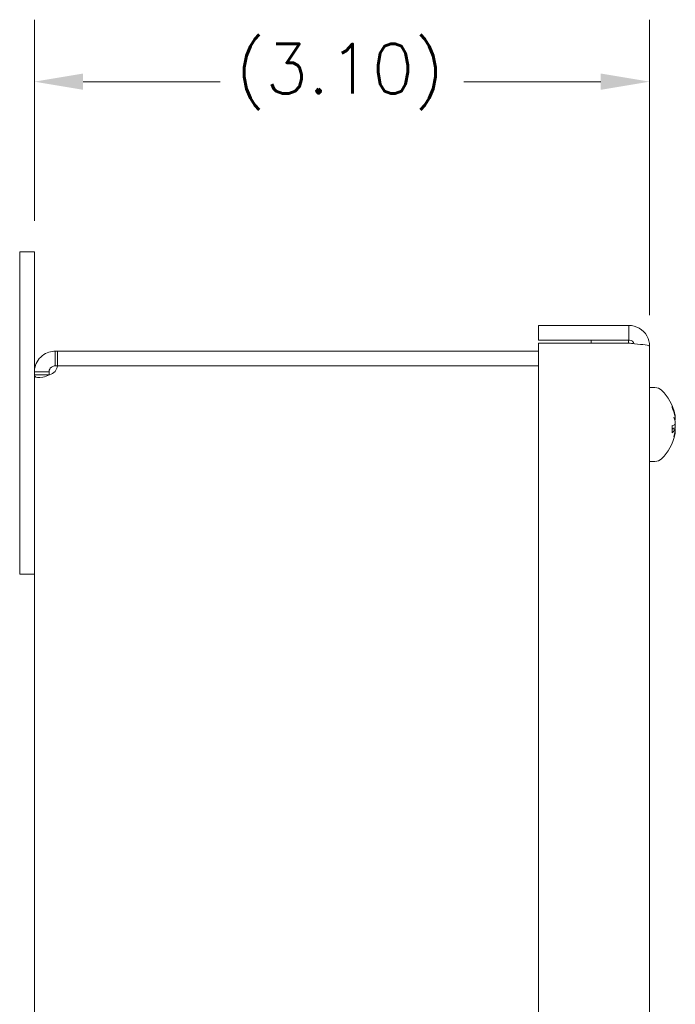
# Model space of a CAD drawing. Header units: inches. Extents: x 2 to 39.5, y 2.5 to 23.8.
# Tile 6 of 17: x 2 to 5.3, y 16.2 to 21.2. Entities that reach past the tile are written whole.
import ezdxf

# ---------------------------------------------------------------- set-up
doc = ezdxf.new("R2010")
doc.units = ezdxf.units.IN
doc.header["$LTSCALE"] = 2.5
doc.header["$MEASUREMENT"] = 0
doc.layers.add('Dimension (ANSI)', color=7, linetype='Continuous', lineweight=13)
doc.layers.add('Visible (ANSI)', color=7, linetype='Continuous', lineweight=13)
doc.styles.add('Note Text (ANSI)', font='RomanS.shx')
doc.dimstyles.new('Default (ANSI)', dxfattribs={"dimscale": 2.5, "dimtxt": 0.1, "dimasz": 0.098425, "dimexe": 0.125, "dimexo": 0.0625, "dimgap": 0.031496, "dimtad": 0, "dimtih": 1, "dimtoh": 1, "dimrnd": 1e-08, "dimzin": 0, "dimdsep": 46, "dimtxsty": 'Note Text (ANSI)', "dimcen": 0.09, "dimdle": 0.393701, "dimclrd": 256, "dimclre": 256, "dimclrt": 256, "dimadec": 0, "dimazin": 1, "dimtfac": 1, "dimtofl": 0, "dimtmove": 0, "dimatfit": 3, "dimfxl": 0, "dimtolj": 1, "dimtzin": 4, "dimlwd": -1, "dimlwe": -1, "dimarcsym": 0})

# ---------------------------------------------------------------- blocks, each defined once
blk = doc.blocks.new('*D17')
at = {"layer": 'Defpoints', "color": 0}
for p in [(5.2049, 20.8505), (2.1009, 19.9919), (5.2049, 19.5167)]:
    blk.add_point(p, dxfattribs=at)
at = {"layer": 'Dimension (ANSI)'}
for p, q in [((2.1009, 20.1482), (2.1009, 21.163)), ((5.2049, 19.6729), (5.2049, 21.163)), ((2.3469, 20.8505), (3.0384, 20.8505)), ((4.9588, 20.8505), (4.2673, 20.8505))]:
    blk.add_line(p, q, dxfattribs=at)
for points in [[(2.3469, 20.8915), (2.3469, 20.8095), (2.1009, 20.8505)], [(4.9588, 20.8915), (4.9588, 20.8095), (5.2049, 20.8505)]]:
    blk.add_solid(points, dxfattribs=at)
at = {"layer": 'Dimension (ANSI)', "insert": (3.1171, 21.041), "char_height": 0.25, "attachment_point": 1, "style": 'Note Text (ANSI)'}
blk.add_mtext('\\A1;(3.10)', dxfattribs=at)

msp = doc.modelspace()

# ---------------------------------------------------------------- linework, layer by layer
at = {"layer": 'Visible (ANSI)'}
for p, q in [((2.0269, 19.6169), (2.0269, 19.9919)), ((2.1009, 19.9919), (2.0269, 19.9919)), ((2.1009, 19.9919), (2.1009, 19.6169)), ((2.0269, 19.6169), (2.0269, 18.3669)), ((2.1009, 19.3867), (2.1009, 19.6169)), ((4.6449, 19.5479), (4.6449, 19.6219)), ((4.6449, 19.6219), (5.0996, 19.6219)), ((5.0996, 19.5479), (5.0996, 19.6219)), ((5.0996, 19.5479), (4.6449, 19.5479)), ((4.6449, 19.5319), (5.0996, 19.5319)), ((4.6449, 11.4519), (4.6449, 19.5319)), ((4.9109, 19.5479), (4.9109, 19.5319)), ((5.0989, 19.5319), (5.0989, 19.5479)), ((5.2049, 19.5167), (5.2049, 11.4672)), ((2.2061, 19.4919), (2.2169, 19.4919)), ((2.2061, 19.4919), (2.2061, 19.4505)), ((4.6449, 19.4919), (2.2169, 19.4919)), ((2.2169, 19.4919), (2.2169, 19.4179)), ((2.2061, 19.4505), (2.2061, 19.4179)), ((2.2169, 19.4179), (2.2061, 19.4179)), ((2.2169, 19.4179), (4.6449, 19.4179)), ((2.2169, 19.4172), (4.6449, 19.4172)), ((2.1749, 19.3867), (2.1009, 19.3867)), ((2.1009, 19.3726), (2.1009, 19.3867)), ((2.1749, 19.3726), (2.1009, 19.3726)), ((2.1009, 11.6112), (2.1009, 19.3726)), ((2.1749, 19.3867), (2.1749, 19.3726)), ((5.2317, 19.3084), (5.2049, 19.3084)), ((5.319, 19.2061), (5.319, 19.2139)), ((5.319, 19.0812), (5.319, 19.1163)), ((5.334, 19.1452), (5.3325, 19.1451)), ((5.3347, 19.1583), (5.334, 19.1583)), ((5.334, 19.0986), (5.319, 19.0999)), ((5.3347, 19.0855), (5.3338, 19.0856)), ((5.2317, 18.9354), (5.2049, 18.9354)), ((2.1009, 18.3669), (2.0269, 18.3669))]:
    msp.add_line(p, q, dxfattribs=at)
for centre, radius, start, end in [((2.1478, 19.4286), 0.07, 326.3259, 350.598), ((5.2317, 19.2599), 0.0485, 45.3602, 90), ((5.0954, 19.1219), 0.2425, 12.5821, 45.3602), ((5.0954, 19.1219), 0.2425, 314.6398, 347.4179), ((5.2317, 18.9839), 0.0485, 270, 314.6398)]:
    msp.add_arc(centre, radius, start, end, dxfattribs=at)
for centre, major_axis, ratio, start_param, end_param in [((5.0967, 19.1203), (0.1888, 0.1514), 0.990249, 5.811016, 6.016667), ((5.0967, 19.1278), (0.2363, -0.0522), 0.914668, 0.398299, 0.60395), ((5.0967, 19.1072), (0.2411, 0.0212), 0.108674, 5.868964, 6.074615), ((5.1014, 19.1497), (0.2346, -0.0504), 0.562616, 0.286486, 0.425697), ((5.1014, 19.0913), (0.2355, 0.046), 0.42483, 0.083356, 0.222568), ((5.0967, 19.1366), (0.2411, -0.0212), 0.108674, 0.208571, 0.228251), ((5.3583, 19.1532), (-0.0634, -0.0101), 0.064404, 1.139364, 1.175123), ((5.1014, 19.1365), (0.2222, -0.0908), 0.888463, 0.514546, 0.515924), ((5.3583, 19.1609), (-0.0634, 0.0049), 0.137304, 1.195688, 1.196057), ((5.0967, 19.1355), (0.2409, -0.023), 0.394698, 5.91612, 6.121771), ((5.3583, 19.1035), (0.0634, 0.0092), 0.085653, 1.943692, 2.227852), ((5.3583, 19.0906), (-0.0634, 0.0101), 0.064404, 5.230873, 5.392222), ((5.1014, 19.1073), (0.2222, 0.0908), 0.888463, 5.629428, 5.76864), ((5.1014, 19.1413), (0.2293, -0.0708), 0.808276, 6.222255, 6.361467), ((5.0967, 19.1235), (0.1888, -0.1514), 0.990249, 0.452489, 0.47217), ((5.1014, 19.0941), (0.2346, 0.0504), 0.562616, 5.951208, 5.996699), ((5.3583, 19.0754), (0.0634, -0.0065), 0.124367, 1.968907, 1.981808), ((5.3583, 19.0906), (-0.0634, 0.0101), 0.064404, 5.108062, 5.110192)]:
    msp.add_ellipse(centre, major_axis=major_axis, ratio=ratio, start_param=start_param, end_param=end_param, dxfattribs=at)
for points, knots in [([(5.0996, 19.6219), (5.1367, 19.6219), (5.173, 19.6007), (5.1912, 19.5685), (5.2001, 19.5527), (5.2049, 19.5347), (5.2049, 19.5167)], [-1, -1, -1, -1, -0.3275189, -0.3275189, -0.3275189, 0, 0, 0, 0]), ([(5.128, 19.5291), (5.1236, 19.5387), (5.1144, 19.5461), (5.104, 19.5476), (5.1025, 19.5478), (5.1011, 19.5479), (5.0996, 19.5479)], [0.2637058, 0.2637058, 0.2637058, 0.2637058, 0.9110099, 0.9110099, 0.9110099, 1, 1, 1, 1]), ([(2.1009, 19.3867), (2.1009, 19.4078), (2.1088, 19.4347), (2.1259, 19.4548), (2.1439, 19.476), (2.1703, 19.4877), (2.1902, 19.4907), (2.1961, 19.4916), (2.2015, 19.4919), (2.2061, 19.4919)], [2.498481, 2.498481, 2.498481, 2.498481, 3.184, 3.184, 3.184, 3.908225, 3.908225, 3.908225, 4.124665, 4.124665, 4.124665, 4.124665]), ([(2.2061, 19.4179), (2.1999, 19.4179), (2.1883, 19.4147), (2.1814, 19.4058), (2.1769, 19.4), (2.1749, 19.3926), (2.1749, 19.3867)], [2.15852, 2.15852, 2.15852, 2.15852, 3.140397, 3.140397, 3.140397, 3.784704, 3.784704, 3.784704, 3.784704]), ([(2.2061, 19.3898), (2.1906, 19.3757), (2.1654, 19.3652), (2.1436, 19.3609), (2.123, 19.3569), (2.1076, 19.3584), (2.1029, 19.3651), (2.1015, 19.3671), (2.1009, 19.3697), (2.1009, 19.3726)], [0.587724, 0.587724, 0.587724, 0.587724, 1.315256, 1.315256, 1.315256, 2.00308, 2.00308, 2.00308, 2.213908, 2.213908, 2.213908, 2.213908]), ([(5.3183, 19.2171), (5.3183, 19.2171), (5.3183, 19.2171), (5.3187, 19.2161), (5.319, 19.2149), (5.319, 19.2139)], [0.02298942, 0.02298942, 0.02298942, 0.02298942, 0.023242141, 0.023242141, 0.030959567, 0.030959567, 0.030959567, 0.030959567]), ([(5.3347, 19.1583), (5.3347, 19.1583), (5.3348, 19.1584), (5.3348, 19.1587), (5.3348, 19.1593), (5.3346, 19.161), (5.3345, 19.1621), (5.334, 19.1649), (5.3337, 19.1665), (5.3333, 19.1687), (5.3332, 19.1694), (5.333, 19.1701)], [0.03430676, 0.03430676, 0.03430676, 0.03430676, 0.03861353, 0.03861353, 0.05123114, 0.05123114, 0.06397485, 0.06397485, 0.07671856, 0.07671856, 0.08189881, 0.08189881, 0.08189881, 0.08189881]), ([(5.333, 19.1635), (5.3333, 19.162), (5.3337, 19.1602), (5.3342, 19.1566), (5.3344, 19.1549), (5.3347, 19.1518), (5.3348, 19.1502), (5.3348, 19.1477), (5.3347, 19.1467), (5.3346, 19.1459), (5.3345, 19.1457), (5.3345, 19.1455)], [0, 0, 0, 0, 0.0129304, 0.0129304, 0.02586079, 0.02586079, 0.03848371, 0.03848371, 0.05110663, 0.05110663, 0.05470553, 0.05470553, 0.05470553, 0.05470553]), ([(5.3345, 19.1387), (5.3346, 19.1372), (5.3347, 19.1356), (5.3348, 19.1323), (5.3348, 19.1306), (5.3346, 19.1277), (5.3345, 19.1263), (5.334, 19.1242), (5.3337, 19.1234), (5.3333, 19.1227), (5.3332, 19.1226), (5.333, 19.1225)], [0.02723419, 0.02723419, 0.02723419, 0.02723419, 0.03861353, 0.03861353, 0.05123114, 0.05123114, 0.06397485, 0.06397485, 0.07671856, 0.07671856, 0.08189881, 0.08189881, 0.08189881, 0.08189881]), ([(5.3345, 19.1051), (5.3346, 19.1066), (5.3347, 19.1082), (5.3348, 19.1115), (5.3348, 19.1132), (5.3346, 19.1161), (5.3345, 19.1175), (5.334, 19.1197), (5.3337, 19.1205), (5.3333, 19.1211), (5.3332, 19.1212), (5.333, 19.1213)], [0.02723419, 0.02723419, 0.02723419, 0.02723419, 0.03861353, 0.03861353, 0.05123114, 0.05123114, 0.06397485, 0.06397485, 0.07671856, 0.07671856, 0.08189881, 0.08189881, 0.08189881, 0.08189881]), ([(5.3348, 19.149), (5.3348, 19.149), (5.3348, 19.149), (5.3348, 19.1503), (5.3347, 19.1518), (5.3346, 19.1537), (5.3345, 19.1542), (5.3345, 19.1546)], [0.03837624, 0.03837624, 0.03837624, 0.03837624, 0.03848371, 0.03848371, 0.05110663, 0.05110663, 0.05470553, 0.05470553, 0.05470553, 0.05470553]), ([(5.319, 19.0812), (5.319, 19.0808), (5.3187, 19.0803), (5.3183, 19.08), (5.3183, 19.08), (5.3183, 19.08)], [0.092714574, 0.092714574, 0.092714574, 0.092714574, 0.100431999, 0.100431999, 0.100684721, 0.100684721, 0.100684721, 0.100684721]), ([(5.333, 19.0976), (5.3333, 19.0982), (5.3337, 19.0986), (5.3342, 19.0986), (5.3344, 19.0982), (5.3347, 19.097), (5.3348, 19.096), (5.3348, 19.0935), (5.3347, 19.0921), (5.3346, 19.0901), (5.3345, 19.0897), (5.3345, 19.0892)], [0, 0, 0, 0, 0.0129304, 0.0129304, 0.02586079, 0.02586079, 0.03848371, 0.03848371, 0.05110663, 0.05110663, 0.05470553, 0.05470553, 0.05470553, 0.05470553]), ([(5.3345, 19.0852), (5.3346, 19.0855), (5.3347, 19.0856), (5.3348, 19.0851), (5.3348, 19.0845), (5.3346, 19.0829), (5.3345, 19.0817), (5.334, 19.0789), (5.3337, 19.0773), (5.3333, 19.075), (5.3331, 19.0744), (5.333, 19.0737)], [0.0272321, 0.0272321, 0.0272321, 0.0272321, 0.03854616, 0.03854616, 0.05123111, 0.05123111, 0.064046, 0.064046, 0.07686089, 0.07686089, 0.0819035, 0.0819035, 0.0819035, 0.0819035]), ([(5.3348, 19.0948), (5.3348, 19.0948), (5.3348, 19.0948), (5.3348, 19.0961), (5.3347, 19.0971), (5.3346, 19.098), (5.3345, 19.0981), (5.3345, 19.0983)], [0.03837624, 0.03837624, 0.03837624, 0.03837624, 0.03848371, 0.03848371, 0.05110663, 0.05110663, 0.05470553, 0.05470553, 0.05470553, 0.05470553])]:
    msp.add_open_spline(points, degree=3, knots=knots, dxfattribs=at)
for points in [[(5.0996, 19.5319), (5.1093, 19.531), (5.119, 19.5301), (5.1282, 19.5292)], [(5.1282, 19.5292), (5.1714, 19.5251), (5.2049, 19.5209), (5.2049, 19.5167)], [(2.1749, 19.3726), (2.1749, 19.3719), (2.1749, 19.3712), (2.1749, 19.3705)], [(5.334, 19.1452), (5.3341, 19.1452), (5.3342, 19.1453), (5.3343, 19.1455)], [(5.334, 19.0856), (5.3341, 19.0867), (5.3343, 19.0878), (5.3344, 19.0889)]]:
    msp.add_open_spline(points, degree=3, dxfattribs=at)

# ---------------------------------------------------------------- dimensions: what is measured, and where the dimension line sits
at = {"layer": 'Dimension (ANSI)'}
dim = msp.add_linear_dim(base=(5.2049, 20.8505), p1=(2.1009, 19.9919), p2=(5.2049, 19.5167), angle=180, text='(<>)', dimstyle='Default (ANSI)', override={"dimgap": 0.031496, "dimtih": 0, "dimtoh": 0, "dimdec": 2, "dimtol": 0, "dimlim": 0, "dimtp": 0, "dimtm": 0, "dimtdec": 2, "dimatfit": 1}, dxfattribs=at)
dim.commit()
dim.dimension.update_dxf_attribs({"geometry": '*D17', "text_midpoint": (3.6529, 20.8505), "dimtype": 160})

doc.saveas('drawing.dxf')
